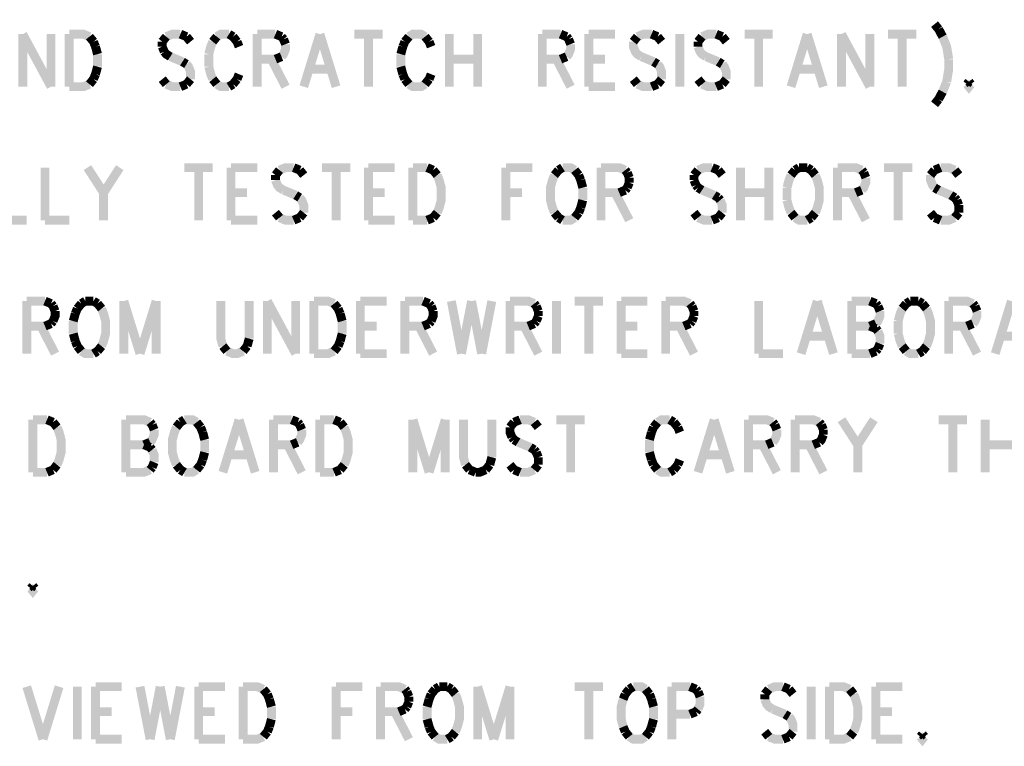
# Model space of a CAD drawing. Extents: x 5.82 to 15.01, y 4.82 to 9.83.
# Tile 3 of 9: x 8.08 to 9.74, y 4.82 to 6.05. Entities that reach past the tile are written whole.
import ezdxf

# ---------------------------------------------------------------- set-up
doc = ezdxf.new("R2010")
doc.units = 0
doc.layers.add('DD_PHO', color=1, linetype='CONTINUOUS')

msp = doc.modelspace()

# ---------------------------------------------------------------- linework, layer by layer
at = {"layer": 'DD_PHO', "const_width": 0.015}
for points in [[(9.6234, 6.03796), (9.63022, 6.02953)], [(8.0859, 6.02109), (8.0859, 5.9325)], [(8.0859, 6.02109), (8.13363, 5.9325)], [(8.13363, 6.02109), (8.13363, 5.9325)], [(8.16431, 6.02109), (8.16431, 5.9325)], [(8.16431, 6.02109), (8.18818, 6.02109), (8.1984, 6.01687)], [(8.35181, 6.02109), (8.33818, 6.02109), (8.32795, 6.01687)], [(8.36204, 6.01687), (8.35181, 6.02109)], [(8.43363, 6.02109), (8.42, 6.02109), (8.41318, 6.01687)], [(8.44045, 6.01687), (8.43363, 6.02109)], [(8.48136, 6.02109), (8.48136, 5.9325)], [(8.48136, 6.02109), (8.51204, 6.02109)], [(8.51204, 6.02109), (8.52227, 6.01687)], [(8.58704, 6.02109), (8.55977, 5.9325)], [(8.58704, 6.02109), (8.61431, 5.9325)], [(8.645, 6.02109), (8.69272, 6.02109)], [(8.66886, 6.02109), (8.66886, 5.9325)], [(8.76431, 6.01687), (8.7575, 6.02109), (8.74386, 6.02109), (8.73704, 6.01687)], [(8.80522, 6.02109), (8.80522, 5.9325)], [(8.85295, 6.02109), (8.85295, 5.9325)], [(8.96204, 6.02109), (8.96204, 5.9325)], [(8.96204, 6.02109), (8.99272, 6.02109)], [(8.99272, 6.02109), (9.00295, 6.01687)], [(9.04045, 6.02109), (9.04045, 5.9325)], [(9.04045, 6.02109), (9.08477, 6.02109)], [(9.14613, 6.02109), (9.1325, 6.02109), (9.12227, 6.01687)], [(9.15636, 6.01687), (9.14613, 6.02109)], [(9.19386, 6.02109), (9.19386, 5.9325)], [(9.25522, 6.02109), (9.24159, 6.02109), (9.23136, 6.01687)], [(9.26545, 6.01687), (9.25522, 6.02109)], [(9.30295, 6.02109), (9.35068, 6.02109)], [(9.32681, 6.02109), (9.32681, 5.9325)], [(9.40863, 6.02109), (9.38136, 5.9325)], [(9.40863, 6.02109), (9.4359, 5.9325)], [(9.46659, 6.02109), (9.46659, 5.9325)], [(9.46659, 6.02109), (9.51431, 5.9325)], [(9.51431, 6.02109), (9.51431, 5.9325)], [(9.545, 6.02109), (9.59272, 6.02109)], [(9.56886, 6.02109), (9.56886, 5.9325)], [(9.63022, 6.02953), (9.63704, 6.01687)], [(8.1984, 6.01687), (8.20522, 6.00843)], [(8.20522, 6.00843), (8.20863, 6)], [(8.32795, 6.01687), (8.32113, 6.00843)], [(8.32113, 6.00843), (8.32113, 6)], [(8.36886, 6.00843), (8.36204, 6.01687)], [(8.40636, 6.00843), (8.40295, 6), (8.39954, 5.98734)], [(8.41318, 6.01687), (8.40636, 6.00843)], [(8.44727, 6.00843), (8.44045, 6.01687)], [(8.45068, 6), (8.44727, 6.00843)], [(8.52227, 6.01687), (8.52568, 6.01265)], [(8.52909, 6.00421), (8.52909, 5.99578), (8.52568, 5.98734), (8.52227, 5.98312)], [(8.52568, 6.01265), (8.52909, 6.00421)], [(8.73022, 6.00843), (8.72681, 6)], [(8.73704, 6.01687), (8.73022, 6.00843)], [(8.77113, 6.00843), (8.76431, 6.01687)], [(8.77454, 6), (8.77113, 6.00843)], [(9.00295, 6.01687), (9.00636, 6.01265)], [(9.00977, 6.00421), (9.00977, 5.99578), (9.00636, 5.98734), (9.00295, 5.98312)], [(9.00636, 6.01265), (9.00977, 6.00421)], [(9.12227, 6.01687), (9.11545, 6.00843)], [(9.11545, 6.00843), (9.11545, 6), (9.11886, 5.99156), (9.12227, 5.98734), (9.12909, 5.98312)], [(9.16318, 6.00843), (9.15636, 6.01687)], [(9.23136, 6.01687), (9.22454, 6.00843)], [(9.22454, 6.00843), (9.22454, 6)], [(9.27227, 6.00843), (9.26545, 6.01687)], [(9.63704, 6.01687), (9.64386, 6), (9.64727, 5.9789)], [(8.20863, 6), (8.21204, 5.98734)], [(8.21204, 5.98734), (8.21204, 5.96625)], [(8.32113, 6), (8.32454, 5.99156)], [(8.32454, 5.99156), (8.32795, 5.98734), (8.33477, 5.98312)], [(8.39954, 5.98734), (8.39954, 5.96625)], [(8.72681, 6), (8.7234, 5.98734)], [(8.7234, 5.98734), (8.7234, 5.96625)], [(9.22454, 6), (9.22795, 5.99156), (9.23136, 5.98734), (9.23818, 5.98312)], [(8.33477, 5.98312), (8.35522, 5.97468)], [(8.35522, 5.97468), (8.36204, 5.97046)], [(8.36204, 5.97046), (8.36545, 5.96625), (8.36886, 5.95781), (8.36886, 5.94515)], [(8.51204, 5.9789), (8.48136, 5.9789)], [(8.50522, 5.9789), (8.52909, 5.9325)], [(8.52227, 5.98312), (8.51204, 5.9789)], [(8.80522, 5.9789), (8.85295, 5.9789)], [(8.99272, 5.9789), (8.96204, 5.9789)], [(8.9859, 5.9789), (9.00977, 5.9325)], [(9.00295, 5.98312), (8.99272, 5.9789)], [(9.04045, 5.9789), (9.06772, 5.9789)], [(9.12909, 5.98312), (9.14954, 5.97468)], [(9.14954, 5.97468), (9.15636, 5.97046)], [(9.15636, 5.97046), (9.15977, 5.96625), (9.16318, 5.95781), (9.16318, 5.94515)], [(9.23818, 5.98312), (9.25863, 5.97468)], [(9.25863, 5.97468), (9.26545, 5.97046)], [(9.26545, 5.97046), (9.26886, 5.96625), (9.27227, 5.95781), (9.27227, 5.94515)], [(9.64727, 5.9789), (9.64727, 5.96203), (9.64386, 5.94093)], [(8.20863, 5.95359), (8.20522, 5.94515)], [(8.21204, 5.96625), (8.20863, 5.95359)], [(8.39954, 5.96625), (8.40295, 5.95359), (8.40636, 5.94515)], [(8.44727, 5.94515), (8.45068, 5.95359)], [(8.57, 5.96203), (8.60409, 5.96203)], [(8.7234, 5.96625), (8.72681, 5.95359)], [(8.72681, 5.95359), (8.73022, 5.94515)], [(8.77113, 5.94515), (8.77454, 5.95359)], [(9.39159, 5.96203), (9.42568, 5.96203)], [(8.1984, 5.93671), (8.18818, 5.9325), (8.16431, 5.9325)], [(8.20522, 5.94515), (8.1984, 5.93671)], [(8.32795, 5.93671), (8.32113, 5.94515)], [(8.35181, 5.9325), (8.33818, 5.9325), (8.32795, 5.93671)], [(8.36204, 5.93671), (8.35181, 5.9325)], [(8.36886, 5.94515), (8.36204, 5.93671)], [(8.40636, 5.94515), (8.41318, 5.93671)], [(8.41318, 5.93671), (8.42, 5.9325), (8.43363, 5.9325)], [(8.43363, 5.9325), (8.44045, 5.93671)], [(8.44045, 5.93671), (8.44727, 5.94515)], [(8.73022, 5.94515), (8.73704, 5.93671)], [(8.73704, 5.93671), (8.74386, 5.9325), (8.7575, 5.9325), (8.76431, 5.93671)], [(8.76431, 5.93671), (8.77113, 5.94515)], [(9.12227, 5.93671), (9.11545, 5.94515)], [(9.14613, 5.9325), (9.1325, 5.9325), (9.12227, 5.93671)], [(9.15636, 5.93671), (9.14613, 5.9325)], [(9.16318, 5.94515), (9.15636, 5.93671)], [(9.23136, 5.93671), (9.22454, 5.94515)], [(9.25522, 5.9325), (9.24159, 5.9325), (9.23136, 5.93671)], [(9.26545, 5.93671), (9.25522, 5.9325)], [(9.27227, 5.94515), (9.26545, 5.93671)], [(9.64386, 5.94093), (9.63704, 5.92406)], [(9.68136, 5.94093), (9.67795, 5.93671)], [(9.67795, 5.93671), (9.68136, 5.9325), (9.68477, 5.93671)], [(9.68477, 5.93671), (9.68136, 5.94093)], [(9.04045, 5.9325), (9.08477, 5.9325)], [(9.63704, 5.92406), (9.63022, 5.9114)], [(9.63022, 5.9114), (9.6234, 5.90296)], [(8.1234, 5.79609), (8.1234, 5.7075)], [(8.195, 5.79609), (8.22227, 5.7539)], [(8.24954, 5.79609), (8.22227, 5.7539)], [(8.35863, 5.79609), (8.40636, 5.79609)], [(8.3825, 5.79609), (8.3825, 5.7075)], [(8.43704, 5.79609), (8.43704, 5.7075)], [(8.43704, 5.79609), (8.48136, 5.79609)], [(8.51886, 5.79187), (8.51204, 5.78343)], [(8.54272, 5.79609), (8.52909, 5.79609), (8.51886, 5.79187)], [(8.55295, 5.79187), (8.54272, 5.79609)], [(8.55977, 5.78343), (8.55295, 5.79187)], [(8.59045, 5.79609), (8.63818, 5.79609)], [(8.61431, 5.79609), (8.61431, 5.7075)], [(8.66886, 5.79609), (8.66886, 5.7075)], [(8.66886, 5.79609), (8.71318, 5.79609)], [(8.74386, 5.79609), (8.74386, 5.7075)], [(8.74386, 5.79609), (8.76772, 5.79609)], [(8.76772, 5.79609), (8.77795, 5.79187)], [(8.77795, 5.79187), (8.78477, 5.78343)], [(8.90068, 5.79609), (8.90068, 5.7075)], [(8.90068, 5.79609), (8.945, 5.79609)], [(8.98931, 5.79187), (8.9825, 5.78343)], [(8.99613, 5.79609), (8.98931, 5.79187)], [(9.01659, 5.79187), (9.00977, 5.79609), (8.99613, 5.79609)], [(9.0234, 5.78343), (9.01659, 5.79187)], [(9.0609, 5.79609), (9.0609, 5.7075)], [(9.0609, 5.79609), (9.09159, 5.79609), (9.10181, 5.79187)], [(9.10181, 5.79187), (9.10522, 5.78765)], [(9.10522, 5.78765), (9.10863, 5.77921)], [(9.22454, 5.79187), (9.21772, 5.78343)], [(9.2484, 5.79609), (9.23477, 5.79609), (9.22454, 5.79187)], [(9.25863, 5.79187), (9.2484, 5.79609)], [(9.26545, 5.78343), (9.25863, 5.79187)], [(9.29613, 5.79609), (9.29613, 5.7075)], [(9.34386, 5.79609), (9.34386, 5.7075)], [(9.38818, 5.79187), (9.38136, 5.78343)], [(9.395, 5.79609), (9.38818, 5.79187)], [(9.40863, 5.79609), (9.395, 5.79609)], [(9.41545, 5.79187), (9.40863, 5.79609)], [(9.42227, 5.78343), (9.41545, 5.79187)], [(9.45977, 5.79609), (9.45977, 5.7075)], [(9.45977, 5.79609), (9.49045, 5.79609), (9.50068, 5.79187)], [(9.50068, 5.79187), (9.50409, 5.78765)], [(9.50409, 5.78765), (9.5075, 5.77921)], [(9.53818, 5.79609), (9.5859, 5.79609)], [(9.56204, 5.79609), (9.56204, 5.7075)], [(9.6234, 5.79187), (9.61659, 5.78343)], [(9.63363, 5.79609), (9.6234, 5.79187)], [(9.6575, 5.79187), (9.64727, 5.79609), (9.63363, 5.79609)], [(9.66431, 5.78343), (9.6575, 5.79187)], [(8.51204, 5.78343), (8.51204, 5.775)], [(8.51204, 5.775), (8.51545, 5.76656), (8.51886, 5.76234), (8.52568, 5.75812)], [(8.78477, 5.78343), (8.78818, 5.775), (8.79159, 5.76234), (8.79159, 5.74125), (8.78818, 5.72859), (8.78477, 5.72015)], [(8.9825, 5.78343), (8.97909, 5.775), (8.97568, 5.76234), (8.97568, 5.74125), (8.97909, 5.72859), (8.9825, 5.72015)], [(9.02681, 5.775), (9.0234, 5.78343)], [(9.03022, 5.76234), (9.02681, 5.775)], [(9.10863, 5.77078), (9.10522, 5.76234)], [(9.10863, 5.77921), (9.10863, 5.77078)], [(9.21772, 5.78343), (9.21772, 5.775)], [(9.21772, 5.775), (9.22113, 5.76656)], [(9.38136, 5.78343), (9.37795, 5.775), (9.37454, 5.76234)], [(9.42227, 5.72015), (9.42568, 5.72859), (9.42909, 5.74125), (9.42909, 5.76234), (9.42568, 5.775), (9.42227, 5.78343)], [(9.5075, 5.77921), (9.5075, 5.77078), (9.50409, 5.76234), (9.50068, 5.75812)], [(9.61659, 5.78343), (9.61659, 5.775), (9.62, 5.76656), (9.6234, 5.76234)], [(8.22227, 5.7539), (8.22227, 5.7075)], [(8.43704, 5.7539), (8.46431, 5.7539)], [(8.52568, 5.75812), (8.54613, 5.74968)], [(8.66886, 5.7539), (8.69613, 5.7539)], [(8.90068, 5.7539), (8.92795, 5.7539)], [(9.03022, 5.74125), (9.03022, 5.76234)], [(9.09159, 5.7539), (9.0609, 5.7539)], [(9.08477, 5.7539), (9.10863, 5.7075)], [(9.10181, 5.75812), (9.09159, 5.7539)], [(9.10522, 5.76234), (9.10181, 5.75812)], [(9.22113, 5.76656), (9.22454, 5.76234)], [(9.22454, 5.76234), (9.23136, 5.75812)], [(9.23136, 5.75812), (9.25181, 5.74968)], [(9.29613, 5.7539), (9.34386, 5.7539)], [(9.37454, 5.76234), (9.37454, 5.74125)], [(9.49045, 5.7539), (9.45977, 5.7539)], [(9.48363, 5.7539), (9.5075, 5.7075)], [(9.50068, 5.75812), (9.49045, 5.7539)], [(9.6234, 5.76234), (9.63022, 5.75812)], [(9.63022, 5.75812), (9.65068, 5.74968)], [(8.54613, 5.74968), (8.55295, 5.74546)], [(8.55295, 5.74546), (8.55636, 5.74125), (8.55977, 5.73281), (8.55977, 5.72015)], [(9.02681, 5.72859), (9.03022, 5.74125)], [(9.25181, 5.74968), (9.25863, 5.74546)], [(9.25863, 5.74546), (9.26204, 5.74125)], [(9.26204, 5.74125), (9.26545, 5.73281), (9.26545, 5.72015)], [(9.37454, 5.74125), (9.37795, 5.72859), (9.38136, 5.72015)], [(9.65068, 5.74968), (9.6575, 5.74546)], [(9.6575, 5.74546), (9.6609, 5.74125)], [(9.6609, 5.74125), (9.66431, 5.73281)], [(9.0234, 5.72015), (9.02681, 5.72859)], [(9.66431, 5.73281), (9.66431, 5.72015)], [(8.05181, 5.7075), (8.09272, 5.7075)], [(8.1234, 5.7075), (8.16431, 5.7075)], [(8.43704, 5.7075), (8.48136, 5.7075)], [(8.51886, 5.71171), (8.51204, 5.72015)], [(8.54272, 5.7075), (8.52909, 5.7075), (8.51886, 5.71171)], [(8.55295, 5.71171), (8.54272, 5.7075)], [(8.55977, 5.72015), (8.55295, 5.71171)], [(8.66886, 5.7075), (8.71318, 5.7075)], [(8.76772, 5.7075), (8.74386, 5.7075)], [(8.77795, 5.71171), (8.76772, 5.7075)], [(8.78477, 5.72015), (8.77795, 5.71171)], [(8.9825, 5.72015), (8.98931, 5.71171)], [(8.98931, 5.71171), (8.99613, 5.7075)], [(8.99613, 5.7075), (9.00977, 5.7075), (9.01659, 5.71171)], [(9.01659, 5.71171), (9.0234, 5.72015)], [(9.22454, 5.71171), (9.21772, 5.72015)], [(9.2484, 5.7075), (9.23477, 5.7075), (9.22454, 5.71171)], [(9.25863, 5.71171), (9.2484, 5.7075)], [(9.26545, 5.72015), (9.25863, 5.71171)], [(9.38136, 5.72015), (9.38818, 5.71171)], [(9.38818, 5.71171), (9.395, 5.7075), (9.40863, 5.7075)], [(9.40863, 5.7075), (9.41545, 5.71171)], [(9.41545, 5.71171), (9.42227, 5.72015)], [(9.6234, 5.71171), (9.61659, 5.72015)], [(9.63363, 5.7075), (9.6234, 5.71171)], [(9.6575, 5.71171), (9.64727, 5.7075), (9.63363, 5.7075)], [(9.66431, 5.72015), (9.6575, 5.71171)], [(8.09272, 5.57109), (8.09272, 5.4825)], [(8.09272, 5.57109), (8.1234, 5.57109)], [(8.1234, 5.57109), (8.13363, 5.56687)], [(8.19159, 5.57109), (8.18477, 5.56687)], [(8.20522, 5.57109), (8.19159, 5.57109)], [(8.21204, 5.56687), (8.20522, 5.57109)], [(8.25636, 5.57109), (8.25636, 5.4825)], [(8.25636, 5.57109), (8.28363, 5.4825)], [(8.3109, 5.57109), (8.28363, 5.4825)], [(8.3109, 5.57109), (8.3109, 5.4825)], [(8.42, 5.57109), (8.42, 5.50781), (8.4234, 5.49515)], [(8.46772, 5.50781), (8.46772, 5.57109)], [(8.4984, 5.57109), (8.4984, 5.4825)], [(8.4984, 5.57109), (8.54613, 5.4825)], [(8.54613, 5.57109), (8.54613, 5.4825)], [(8.57681, 5.57109), (8.57681, 5.4825)], [(8.57681, 5.57109), (8.60068, 5.57109), (8.6109, 5.56687)], [(8.65522, 5.57109), (8.65522, 5.4825)], [(8.65522, 5.57109), (8.69954, 5.57109)], [(8.73022, 5.57109), (8.73022, 5.4825)], [(8.73022, 5.57109), (8.7609, 5.57109)], [(8.7609, 5.57109), (8.77113, 5.56687)], [(8.80863, 5.57109), (8.82568, 5.4825)], [(8.84272, 5.57109), (8.82568, 5.4825)], [(8.84272, 5.57109), (8.85977, 5.4825)], [(8.87681, 5.57109), (8.85977, 5.4825)], [(8.9075, 5.57109), (8.9075, 5.4825)], [(8.9075, 5.57109), (8.93818, 5.57109), (8.9484, 5.56687)], [(8.9859, 5.57109), (8.9859, 5.4825)], [(9.01659, 5.57109), (9.06431, 5.57109)], [(9.04045, 5.57109), (9.04045, 5.4825)], [(9.095, 5.57109), (9.095, 5.4825)], [(9.095, 5.57109), (9.13931, 5.57109)], [(9.17, 5.57109), (9.17, 5.4825)], [(9.17, 5.57109), (9.20068, 5.57109), (9.2109, 5.56687)], [(9.32681, 5.57109), (9.32681, 5.4825)], [(9.42568, 5.57109), (9.3984, 5.4825)], [(9.42568, 5.57109), (9.45295, 5.4825)], [(9.48363, 5.57109), (9.48363, 5.4825)], [(9.48363, 5.57109), (9.51431, 5.57109)], [(9.51431, 5.57109), (9.52454, 5.56687)], [(9.5825, 5.57109), (9.57568, 5.56687)], [(9.59613, 5.57109), (9.5825, 5.57109)], [(9.60295, 5.56687), (9.59613, 5.57109)], [(9.64727, 5.57109), (9.64727, 5.4825)], [(9.64727, 5.57109), (9.67795, 5.57109), (9.68818, 5.56687)], [(9.75295, 5.57109), (9.72568, 5.4825)], [(8.13363, 5.56687), (8.13704, 5.56265)], [(8.13704, 5.56265), (8.14045, 5.55421)], [(8.17795, 5.55843), (8.17454, 5.55)], [(8.18477, 5.56687), (8.17795, 5.55843)], [(8.21886, 5.55843), (8.21204, 5.56687)], [(8.21886, 5.49515), (8.22227, 5.50359), (8.22568, 5.51625), (8.22568, 5.53734), (8.22227, 5.55), (8.21886, 5.55843)], [(8.6109, 5.56687), (8.61772, 5.55843)], [(8.61772, 5.55843), (8.62113, 5.55)], [(8.77113, 5.56687), (8.77454, 5.56265)], [(8.77454, 5.56265), (8.77795, 5.55421)], [(8.9484, 5.56687), (8.95181, 5.56265)], [(8.95181, 5.56265), (8.95522, 5.55421)], [(9.2109, 5.56687), (9.21431, 5.56265)], [(9.21431, 5.56265), (9.21772, 5.55421)], [(9.52454, 5.56687), (9.52795, 5.56265)], [(9.52795, 5.56265), (9.53136, 5.55421)], [(9.56886, 5.55843), (9.56545, 5.55), (9.56204, 5.53734)], [(9.57568, 5.56687), (9.56886, 5.55843)], [(9.60977, 5.55843), (9.60295, 5.56687)], [(9.60977, 5.49515), (9.61318, 5.50359), (9.61659, 5.51625), (9.61659, 5.53734), (9.61318, 5.55), (9.60977, 5.55843)], [(9.68818, 5.56687), (9.69159, 5.56265)], [(9.69159, 5.56265), (9.695, 5.55421)], [(8.14045, 5.55421), (8.14045, 5.54578), (8.13704, 5.53734)], [(8.17454, 5.55), (8.17113, 5.53734)], [(8.62113, 5.55), (8.62454, 5.53734)], [(8.77795, 5.55421), (8.77795, 5.54578), (8.77454, 5.53734)], [(8.95522, 5.54578), (8.95181, 5.53734)], [(8.95522, 5.55421), (8.95522, 5.54578)], [(9.21772, 5.54578), (9.21431, 5.53734)], [(9.21772, 5.55421), (9.21772, 5.54578)], [(9.53136, 5.55421), (9.53136, 5.54578), (9.52795, 5.53734), (9.52454, 5.53312)], [(9.695, 5.55421), (9.695, 5.54578), (9.69159, 5.53734), (9.68818, 5.53312)], [(8.1234, 5.5289), (8.09272, 5.5289)], [(8.11659, 5.5289), (8.14045, 5.4825)], [(8.13363, 5.53312), (8.1234, 5.5289)], [(8.13704, 5.53734), (8.13363, 5.53312)], [(8.17113, 5.53734), (8.17113, 5.51625)], [(8.62454, 5.53734), (8.62454, 5.51625)], [(8.65522, 5.5289), (8.6825, 5.5289)], [(8.7609, 5.5289), (8.73022, 5.5289)], [(8.75409, 5.5289), (8.77795, 5.4825)], [(8.77113, 5.53312), (8.7609, 5.5289)], [(8.77454, 5.53734), (8.77113, 5.53312)], [(8.93818, 5.5289), (8.9075, 5.5289)], [(8.93136, 5.5289), (8.95522, 5.4825)], [(8.9484, 5.53312), (8.93818, 5.5289)], [(8.95181, 5.53734), (8.9484, 5.53312)], [(9.095, 5.5289), (9.12227, 5.5289)], [(9.20068, 5.5289), (9.17, 5.5289)], [(9.19386, 5.5289), (9.21772, 5.4825)], [(9.2109, 5.53312), (9.20068, 5.5289)], [(9.21431, 5.53734), (9.2109, 5.53312)], [(9.48363, 5.5289), (9.51431, 5.5289)], [(9.52454, 5.53312), (9.51431, 5.5289)], [(9.51431, 5.5289), (9.52454, 5.52468)], [(9.52454, 5.52468), (9.52795, 5.52046)], [(9.56204, 5.53734), (9.56204, 5.51625)], [(9.67795, 5.5289), (9.64727, 5.5289)], [(9.67113, 5.5289), (9.695, 5.4825)], [(9.68818, 5.53312), (9.67795, 5.5289)], [(8.17113, 5.51625), (8.17454, 5.50359)], [(8.46431, 5.49515), (8.46772, 5.50781)], [(8.62454, 5.51625), (8.62113, 5.50359)], [(9.40863, 5.51203), (9.44272, 5.51203)], [(9.52795, 5.52046), (9.53136, 5.51203), (9.53136, 5.49937)], [(9.56204, 5.51625), (9.56545, 5.50359), (9.56886, 5.49515)], [(9.7359, 5.51203), (9.77, 5.51203)], [(8.17454, 5.50359), (8.17795, 5.49515)], [(8.17795, 5.49515), (8.18477, 5.48671)], [(8.21204, 5.48671), (8.21886, 5.49515)], [(8.4234, 5.49515), (8.43022, 5.48671)], [(8.4575, 5.48671), (8.46431, 5.49515)], [(8.61772, 5.49515), (8.6109, 5.48671)], [(8.62113, 5.50359), (8.61772, 5.49515)], [(9.52795, 5.49093), (9.52454, 5.48671)], [(9.53136, 5.49937), (9.52795, 5.49093)], [(9.56886, 5.49515), (9.57568, 5.48671)], [(9.60295, 5.48671), (9.60977, 5.49515)], [(8.18477, 5.48671), (8.19159, 5.4825), (8.20522, 5.4825)], [(8.20522, 5.4825), (8.21204, 5.48671)], [(8.43022, 5.48671), (8.44045, 5.4825), (8.44727, 5.4825), (8.4575, 5.48671)], [(8.6109, 5.48671), (8.60068, 5.4825), (8.57681, 5.4825)], [(8.65522, 5.4825), (8.69954, 5.4825)], [(9.095, 5.4825), (9.13931, 5.4825)], [(9.32681, 5.4825), (9.36772, 5.4825)], [(9.51431, 5.4825), (9.48363, 5.4825)], [(9.52454, 5.48671), (9.51431, 5.4825)], [(9.57568, 5.48671), (9.5825, 5.4825), (9.59613, 5.4825)], [(9.59613, 5.4825), (9.60295, 5.48671)], [(8.10295, 5.37109), (8.10295, 5.2825)], [(8.10295, 5.37109), (8.12681, 5.37109)], [(8.12681, 5.37109), (8.13704, 5.36687)], [(8.13704, 5.36687), (8.14386, 5.35843)], [(8.14386, 5.35843), (8.14727, 5.35), (8.15068, 5.33734), (8.15068, 5.31625), (8.14727, 5.30359), (8.14386, 5.29515)], [(8.25977, 5.37109), (8.25977, 5.2825)], [(8.25977, 5.37109), (8.29045, 5.37109), (8.30068, 5.36687)], [(8.30068, 5.36687), (8.30409, 5.36265)], [(8.30409, 5.36265), (8.3075, 5.35421)], [(8.345, 5.35843), (8.34159, 5.35), (8.33818, 5.33734), (8.33818, 5.31625), (8.34159, 5.30359), (8.345, 5.29515)], [(8.35181, 5.36687), (8.345, 5.35843)], [(8.35863, 5.37109), (8.35181, 5.36687)], [(8.37909, 5.36687), (8.37227, 5.37109), (8.35863, 5.37109)], [(8.3859, 5.35843), (8.37909, 5.36687)], [(8.38931, 5.35), (8.3859, 5.35843)], [(8.45068, 5.37109), (8.4234, 5.2825)], [(8.45068, 5.37109), (8.47795, 5.2825)], [(8.50863, 5.37109), (8.50863, 5.2825)], [(8.50863, 5.37109), (8.53931, 5.37109)], [(8.53931, 5.37109), (8.54954, 5.36687)], [(8.54954, 5.36687), (8.55295, 5.36265)], [(8.55295, 5.36265), (8.55636, 5.35421)], [(8.58704, 5.37109), (8.58704, 5.2825)], [(8.58704, 5.37109), (8.6109, 5.37109)], [(8.6109, 5.37109), (8.62113, 5.36687)], [(8.62113, 5.36687), (8.62795, 5.35843)], [(8.62795, 5.35843), (8.63136, 5.35), (8.63477, 5.33734), (8.63477, 5.31625), (8.63136, 5.30359), (8.62795, 5.29515)], [(8.74386, 5.37109), (8.74386, 5.2825)], [(8.74386, 5.37109), (8.77113, 5.2825)], [(8.7984, 5.37109), (8.77113, 5.2825)], [(8.7984, 5.37109), (8.7984, 5.2825)], [(8.82909, 5.37109), (8.82909, 5.30781), (8.8325, 5.29515)], [(8.87681, 5.30781), (8.87681, 5.37109)], [(8.91431, 5.36687), (8.9075, 5.35843)], [(8.9075, 5.35843), (8.9075, 5.35), (8.9109, 5.34156)], [(8.92454, 5.37109), (8.91431, 5.36687)], [(8.9484, 5.36687), (8.93818, 5.37109), (8.92454, 5.37109)], [(8.95522, 5.35843), (8.9484, 5.36687)], [(8.9859, 5.37109), (9.03363, 5.37109)], [(9.00977, 5.37109), (9.00977, 5.2825)], [(9.14954, 5.35843), (9.14613, 5.35)], [(9.15636, 5.36687), (9.14954, 5.35843)], [(9.17681, 5.37109), (9.16318, 5.37109), (9.15636, 5.36687)], [(9.18363, 5.36687), (9.17681, 5.37109)], [(9.19045, 5.35843), (9.18363, 5.36687)], [(9.19386, 5.35), (9.19045, 5.35843)], [(9.25181, 5.37109), (9.22454, 5.2825)], [(9.25181, 5.37109), (9.27909, 5.2825)], [(9.30977, 5.37109), (9.30977, 5.2825)], [(9.30977, 5.37109), (9.34045, 5.37109), (9.35068, 5.36687)], [(9.35068, 5.36687), (9.35409, 5.36265)], [(9.35409, 5.36265), (9.3575, 5.35421)], [(9.38818, 5.37109), (9.38818, 5.2825)], [(9.38818, 5.37109), (9.41886, 5.37109), (9.42909, 5.36687)], [(9.42909, 5.36687), (9.4325, 5.36265)], [(9.4325, 5.36265), (9.4359, 5.35421)], [(9.46659, 5.37109), (9.49386, 5.3289)], [(9.52113, 5.37109), (9.49386, 5.3289)], [(9.63022, 5.37109), (9.67795, 5.37109)], [(9.65409, 5.37109), (9.65409, 5.2825)], [(9.70863, 5.37109), (9.70863, 5.2825)], [(8.3075, 5.35421), (8.3075, 5.34578), (8.30409, 5.33734), (8.30068, 5.33312)], [(8.39272, 5.33734), (8.38931, 5.35)], [(8.55636, 5.35421), (8.55636, 5.34578), (8.55295, 5.33734), (8.54954, 5.33312)], [(8.9109, 5.34156), (8.91431, 5.33734)], [(9.14613, 5.35), (9.14272, 5.33734)], [(9.3575, 5.35421), (9.3575, 5.34578), (9.35409, 5.33734), (9.35068, 5.33312)], [(9.4359, 5.34578), (9.4325, 5.33734), (9.42909, 5.33312)], [(9.4359, 5.35421), (9.4359, 5.34578)], [(8.25977, 5.3289), (8.29045, 5.3289)], [(8.30068, 5.33312), (8.29045, 5.3289)], [(8.29045, 5.3289), (8.30068, 5.32468)], [(8.30068, 5.32468), (8.30409, 5.32046)], [(8.39272, 5.31625), (8.39272, 5.33734)], [(8.53931, 5.3289), (8.50863, 5.3289)], [(8.5325, 5.3289), (8.55636, 5.2825)], [(8.54954, 5.33312), (8.53931, 5.3289)], [(8.91431, 5.33734), (8.92113, 5.33312)], [(8.92113, 5.33312), (8.94159, 5.32468)], [(8.94159, 5.32468), (8.9484, 5.32046)], [(9.14272, 5.33734), (9.14272, 5.31625)], [(9.34045, 5.3289), (9.30977, 5.3289)], [(9.33363, 5.3289), (9.3575, 5.2825)], [(9.35068, 5.33312), (9.34045, 5.3289)], [(9.41886, 5.3289), (9.38818, 5.3289)], [(9.41204, 5.3289), (9.4359, 5.2825)], [(9.42909, 5.33312), (9.41886, 5.3289)], [(9.49386, 5.3289), (9.49386, 5.2825)], [(9.70863, 5.3289), (9.75636, 5.3289)], [(8.30409, 5.32046), (8.3075, 5.31203), (8.3075, 5.29937)], [(8.38931, 5.30359), (8.39272, 5.31625)], [(8.43363, 5.31203), (8.46772, 5.31203)], [(8.8734, 5.29515), (8.87681, 5.30781)], [(8.9484, 5.32046), (8.95181, 5.31625)], [(8.95181, 5.31625), (8.95522, 5.30781)], [(8.95522, 5.30781), (8.95522, 5.29515)], [(9.14272, 5.31625), (9.14613, 5.30359)], [(9.23477, 5.31203), (9.26886, 5.31203)], [(8.14386, 5.29515), (8.13704, 5.28671)], [(8.30409, 5.29093), (8.30068, 5.28671)], [(8.3075, 5.29937), (8.30409, 5.29093)], [(8.345, 5.29515), (8.35181, 5.28671)], [(8.37909, 5.28671), (8.3859, 5.29515)], [(8.3859, 5.29515), (8.38931, 5.30359)], [(8.62795, 5.29515), (8.62113, 5.28671)], [(8.8325, 5.29515), (8.83931, 5.28671)], [(8.86659, 5.28671), (8.8734, 5.29515)], [(8.91431, 5.28671), (8.9075, 5.29515)], [(8.95522, 5.29515), (8.9484, 5.28671)], [(9.14613, 5.30359), (9.14954, 5.29515)], [(9.14954, 5.29515), (9.15636, 5.28671)], [(9.18363, 5.28671), (9.19045, 5.29515)], [(9.19045, 5.29515), (9.19386, 5.30359)], [(8.12681, 5.2825), (8.10295, 5.2825)], [(8.13704, 5.28671), (8.12681, 5.2825)], [(8.30068, 5.28671), (8.29045, 5.2825), (8.25977, 5.2825)], [(8.35181, 5.28671), (8.35863, 5.2825)], [(8.35863, 5.2825), (8.37227, 5.2825), (8.37909, 5.28671)], [(8.6109, 5.2825), (8.58704, 5.2825)], [(8.62113, 5.28671), (8.6109, 5.2825)], [(8.83931, 5.28671), (8.84954, 5.2825)], [(8.84954, 5.2825), (8.85636, 5.2825), (8.86659, 5.28671)], [(8.92454, 5.2825), (8.91431, 5.28671)], [(8.9484, 5.28671), (8.93818, 5.2825), (8.92454, 5.2825)], [(9.15636, 5.28671), (9.16318, 5.2825), (9.17681, 5.2825)], [(9.17681, 5.2825), (9.18363, 5.28671)], [(8.10295, 5.09093), (8.09954, 5.08671)], [(8.10636, 5.08671), (8.10295, 5.09093)], [(8.09954, 5.08671), (8.10295, 5.0825), (8.10636, 5.08671)], [(8.09272, 4.92109), (8.12, 4.8325)], [(8.14727, 4.92109), (8.12, 4.8325)], [(8.17795, 4.92109), (8.17795, 4.8325)], [(8.20863, 4.92109), (8.20863, 4.8325)], [(8.20863, 4.92109), (8.25295, 4.92109)], [(8.28363, 4.92109), (8.30068, 4.8325)], [(8.31772, 4.92109), (8.30068, 4.8325)], [(8.31772, 4.92109), (8.33477, 4.8325)], [(8.35181, 4.92109), (8.33477, 4.8325)], [(8.3825, 4.92109), (8.3825, 4.8325)], [(8.3825, 4.92109), (8.42681, 4.92109)], [(8.4575, 4.92109), (8.4575, 4.8325)], [(8.4575, 4.92109), (8.48136, 4.92109), (8.49159, 4.91687)], [(8.49159, 4.91687), (8.4984, 4.90843)], [(8.4984, 4.90843), (8.50181, 4.9)], [(8.61431, 4.92109), (8.61431, 4.8325)], [(8.61431, 4.92109), (8.65863, 4.92109)], [(8.68931, 4.92109), (8.68931, 4.8325)], [(8.68931, 4.92109), (8.72, 4.92109), (8.73022, 4.91687)], [(8.73022, 4.91687), (8.73363, 4.91265)], [(8.73363, 4.91265), (8.73704, 4.90421)], [(8.77454, 4.90843), (8.77113, 4.9)], [(8.78136, 4.91687), (8.77454, 4.90843)], [(8.78818, 4.92109), (8.78136, 4.91687)], [(8.80181, 4.92109), (8.78818, 4.92109)], [(8.80863, 4.91687), (8.80181, 4.92109)], [(8.81545, 4.90843), (8.80863, 4.91687)], [(8.81545, 4.84515), (8.81886, 4.85359), (8.82227, 4.86625), (8.82227, 4.88734), (8.81886, 4.9), (8.81545, 4.90843)], [(8.85295, 4.92109), (8.85295, 4.8325)], [(8.85295, 4.92109), (8.88022, 4.8325)], [(8.9075, 4.92109), (8.88022, 4.8325)], [(8.9075, 4.92109), (8.9075, 4.8325)], [(9.01659, 4.92109), (9.06431, 4.92109)], [(9.04045, 4.92109), (9.04045, 4.8325)], [(9.10181, 4.90843), (9.0984, 4.9)], [(9.10863, 4.91687), (9.10181, 4.90843)], [(9.11545, 4.92109), (9.10863, 4.91687)], [(9.1359, 4.91687), (9.12909, 4.92109), (9.11545, 4.92109)], [(9.14272, 4.90843), (9.1359, 4.91687)], [(9.14613, 4.9), (9.14272, 4.90843)], [(9.18022, 4.92109), (9.18022, 4.8325)], [(9.18022, 4.92109), (9.2109, 4.92109)], [(9.2109, 4.92109), (9.22113, 4.91687)], [(9.22113, 4.91687), (9.22454, 4.91265)], [(9.22454, 4.91265), (9.22795, 4.90421)], [(9.34386, 4.91687), (9.33704, 4.90843)], [(9.33704, 4.90843), (9.33704, 4.9)], [(9.36772, 4.92109), (9.35409, 4.92109), (9.34386, 4.91687)], [(9.37795, 4.91687), (9.36772, 4.92109)], [(9.38477, 4.90843), (9.37795, 4.91687)], [(9.41545, 4.92109), (9.41545, 4.8325)], [(9.44613, 4.92109), (9.44613, 4.8325)], [(9.44613, 4.92109), (9.47, 4.92109), (9.48022, 4.91687)], [(9.48022, 4.91687), (9.48704, 4.90843)], [(9.48704, 4.90843), (9.49045, 4.9), (9.49386, 4.88734), (9.49386, 4.86625), (9.49045, 4.85359), (9.48704, 4.84515)], [(9.52454, 4.92109), (9.52454, 4.8325)], [(9.52454, 4.92109), (9.56886, 4.92109)], [(8.50181, 4.9), (8.50522, 4.88734)], [(8.73704, 4.89578), (8.73363, 4.88734)], [(8.73704, 4.90421), (8.73704, 4.89578)], [(8.77113, 4.9), (8.76772, 4.88734)], [(9.0984, 4.9), (9.095, 4.88734), (9.095, 4.86625), (9.0984, 4.85359)], [(9.14954, 4.88734), (9.14613, 4.9)], [(9.22795, 4.90421), (9.22795, 4.89156), (9.22454, 4.88312)], [(9.33704, 4.9), (9.34045, 4.89156), (9.34386, 4.88734), (9.35068, 4.88312)], [(8.20863, 4.8789), (8.2359, 4.8789)], [(8.3825, 4.8789), (8.40977, 4.8789)], [(8.50522, 4.88734), (8.50522, 4.86625)], [(8.61431, 4.8789), (8.64159, 4.8789)], [(8.72, 4.8789), (8.68931, 4.8789)], [(8.71318, 4.8789), (8.73704, 4.8325)], [(8.73022, 4.88312), (8.72, 4.8789)], [(8.73363, 4.88734), (8.73022, 4.88312)], [(8.76772, 4.88734), (8.76772, 4.86625)], [(9.14954, 4.86625), (9.14954, 4.88734)], [(9.2109, 4.87468), (9.18022, 4.87468)], [(9.22113, 4.8789), (9.2109, 4.87468)], [(9.22454, 4.88312), (9.22113, 4.8789)], [(9.35068, 4.88312), (9.37113, 4.87468)], [(9.37113, 4.87468), (9.37795, 4.87046)], [(9.52454, 4.8789), (9.55181, 4.8789)], [(8.50522, 4.86625), (8.50181, 4.85359)], [(8.76772, 4.86625), (8.77113, 4.85359)], [(9.14613, 4.85359), (9.14954, 4.86625)], [(9.37795, 4.87046), (9.38136, 4.86625), (9.38477, 4.85781), (9.38477, 4.84515)], [(8.4984, 4.84515), (8.49159, 4.83671)], [(8.50181, 4.85359), (8.4984, 4.84515)], [(8.77113, 4.85359), (8.77454, 4.84515)], [(8.77454, 4.84515), (8.78136, 4.83671)], [(8.80863, 4.83671), (8.81545, 4.84515)], [(9.0984, 4.85359), (9.10181, 4.84515)], [(9.10181, 4.84515), (9.10863, 4.83671)], [(9.1359, 4.83671), (9.14272, 4.84515)], [(9.14272, 4.84515), (9.14613, 4.85359)], [(9.34386, 4.83671), (9.33704, 4.84515)], [(9.38477, 4.84515), (9.37795, 4.83671)], [(9.48704, 4.84515), (9.48022, 4.83671)], [(9.60295, 4.84093), (9.59954, 4.83671)], [(9.60636, 4.83671), (9.60295, 4.84093)], [(8.20863, 4.8325), (8.25295, 4.8325)], [(8.3825, 4.8325), (8.42681, 4.8325)], [(8.49159, 4.83671), (8.48136, 4.8325), (8.4575, 4.8325)], [(8.78136, 4.83671), (8.78818, 4.8325), (8.80181, 4.8325)], [(8.80181, 4.8325), (8.80863, 4.83671)], [(9.10863, 4.83671), (9.11545, 4.8325), (9.12909, 4.8325), (9.1359, 4.83671)], [(9.36772, 4.8325), (9.35409, 4.8325), (9.34386, 4.83671)], [(9.37795, 4.83671), (9.36772, 4.8325)], [(9.48022, 4.83671), (9.47, 4.8325), (9.44613, 4.8325)], [(9.52454, 4.8325), (9.56886, 4.8325)], [(9.59954, 4.83671), (9.60295, 4.8325), (9.60636, 4.83671)]]:
    msp.add_lwpolyline(points, dxfattribs=at)

doc.saveas('drawing.dxf')
